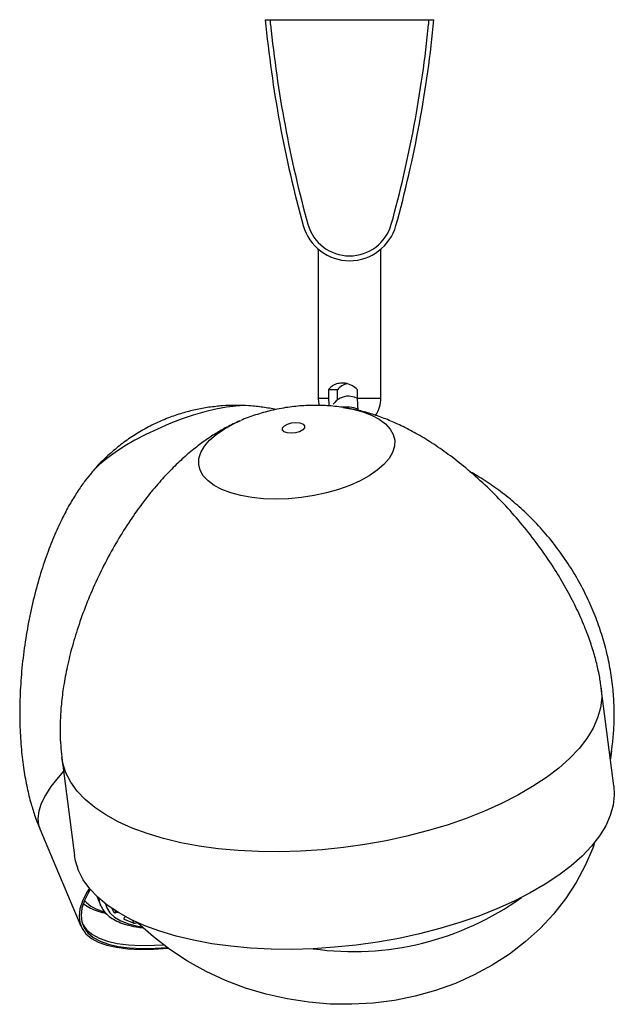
# Model space of a CAD drawing. Header units: millimetres. Extents: x 525 to 840, y 412 to 564.
# Tile 1 of 9: x 525 to 550, y 412 to 453. Entities that reach past the tile are written whole.
import ezdxf

# ---------------------------------------------------------------- set-up
doc = ezdxf.new("R2010")
doc.units = ezdxf.units.MM

msp = doc.modelspace()

# ---------------------------------------------------------------- linework, layer by layer
at = {"color": 7, "linetype": 'Continuous', "lineweight": 25}
for p, q in [((535.311, 453.077), (535.532, 453.077)), ((535.532, 452.877), (535.532, 453.077)), ((535.532, 453.077), (542.091, 453.077)), ((542.091, 453.077), (542.091, 452.877)), ((542.091, 453.077), (542.311, 453.077)), ((537.511, 443.557), (537.511, 437.377)), ((540.111, 437.377), (540.111, 443.557)), ((537.935, 437.723), (537.935, 437.377)), ((538.306, 437.723), (537.935, 437.723)), ((538.306, 437.297), (538.306, 437.723)), ((539.139, 437.377), (539.139, 437.723)), ((538.551, 436.985), (538.608, 436.976)), ((534.225, 436.412), (534.282, 436.437)), ((528.126, 434.31), (528.113, 434.295)), ((549.783, 421.283), (549.26, 425.335)), ((549.64, 422.388), (549.69, 422.739)), ((526.868, 422.448), (527.391, 418.396)), ((525.951, 419.506), (527.659, 415.454)), ((528.313, 416.703), (528.472, 416.328)), ((528.944, 416.196), (529.022, 416.036)), ((528.959, 416.186), (529.022, 416.036)), ((529.106, 416.023), (529.189, 416.037)), ((529.455, 415.757), (529.853, 415.588)), ((529.967, 415.596), (530.007, 415.607))]:
    msp.add_line(p, q, dxfattribs=at)
at = {"color": 8, "linetype": 'Continuous', "lineweight": 25}
for p, q in [((537.511, 437.377), (537.935, 437.377)), ((539.139, 437.377), (540.111, 437.377)), ((529.068, 416.114), (529.106, 416.023)), ((529.442, 415.786), (529.455, 415.757)), ((529.805, 415.702), (529.853, 415.588)), ((529.952, 415.632), (529.967, 415.596))]:
    msp.add_line(p, q, dxfattribs=at)
at = {"color": 7, "linetype": 'Continuous', "lineweight": 25, "flags": 128}
for points in [[(537.511, 437.377), (537.523, 437.206), (537.55, 437.065)], [(537.935, 437.377), (537.943, 437.104), (537.947, 437.042)], [(539.139, 437.364), (539.015, 437.417), (538.774, 437.455)], [(539.17, 436.851), (539.147, 437.104), (539.139, 437.377)], [(536.03, 436.136), (536.103, 436.221), (536.234, 436.293), (536.403, 436.341), (536.585, 436.358), (536.751, 436.341), (536.878, 436.293), (536.944, 436.221), (536.941, 436.136), (536.868, 436.051), (536.737, 435.979), (536.568, 435.931), (536.386, 435.914), (536.22, 435.931), (536.093, 435.979), (536.027, 436.051), (536.03, 436.136)], [(549.783, 421.283), (549.801, 420.895), (549.752, 420.475), (549.632, 420.052), (549.442, 419.627), (549.184, 419.203), (548.858, 418.784), (548.468, 418.371), (548.015, 417.968), (547.503, 417.576), (546.934, 417.199), (546.312, 416.838), (545.642, 416.496), (544.927, 416.176), (544.172, 415.878), (543.382, 415.606), (542.561, 415.36), (541.715, 415.143), (540.849, 414.955), (539.97, 414.799), (539.081, 414.674), (538.189, 414.582), (537.3, 414.523), (536.419, 414.497), (535.551, 414.506), (534.703, 414.548), (533.879, 414.624), (533.086, 414.732), (532.326, 414.873), (531.607, 415.045), (530.931, 415.248), (530.304, 415.48), (529.73, 415.739), (529.211, 416.024), (528.752, 416.333), (528.354, 416.664), (528.022, 417.016), (527.756, 417.385), (527.559, 417.77), (527.431, 418.168), (527.391, 418.396)], [(548.998, 418.954), (548.907, 418.7), (548.596, 417.972), (548.219, 417.27), (547.778, 416.599), (547.277, 415.963), (546.719, 415.366), (546.106, 414.812), (545.444, 414.304), (544.736, 413.845), (543.987, 413.438), (543.201, 413.087), (542.383, 412.792), (541.539, 412.557), (540.674, 412.382), (539.793, 412.269), (538.902, 412.218), (538.007, 412.229), (537.113, 412.303), (536.226, 412.44), (535.351, 412.637), (534.495, 412.894), (533.661, 413.21), (532.857, 413.582), (532.086, 414.008), (531.354, 414.486), (530.665, 415.011), (530.024, 415.582), (529.999, 415.605)], [(528.008, 417.033), (527.889, 416.838), (527.72, 416.496), (527.617, 416.176), (527.58, 415.878), (527.609, 415.606), (527.704, 415.36), (527.865, 415.143), (528.09, 414.955), (528.379, 414.799), (528.728, 414.674), (529.137, 414.582), (529.601, 414.523), (530.12, 414.497), (530.688, 414.506), (531.27, 414.545)], [(528.042, 416.984), (527.968, 416.861), (527.801, 416.522), (527.699, 416.204), (527.662, 415.909), (527.691, 415.639), (527.786, 415.395), (527.945, 415.18), (528.169, 414.994), (528.455, 414.838), (528.801, 414.714), (529.207, 414.623), (529.668, 414.564), (530.182, 414.539), (530.746, 414.548), (531.225, 414.578)], [(528.481, 416.307), (528.475, 416.32), (528.472, 416.328)], [(529.022, 416.036), (529.026, 416.03), (529.032, 416.026), (529.04, 416.023), (529.05, 416.021), (529.061, 416.02), (529.075, 416.02), (529.09, 416.021), (529.106, 416.023)], [(527.693, 415.631), (527.748, 415.514), (527.908, 415.298), (528.131, 415.112), (528.416, 414.957), (528.763, 414.833), (529.168, 414.742), (529.628, 414.683), (530.142, 414.658), (530.706, 414.667), (531.075, 414.688)], [(529.511, 415.852), (529.481, 415.831), (529.455, 415.807), (529.442, 415.785), (529.442, 415.768), (529.455, 415.757)]]:
    msp.add_lwpolyline(points, dxfattribs=at)
at = {"color": 8, "linetype": 'Continuous', "lineweight": 25, "flags": 128}
for points in [[(534.653, 437.054), (534.451, 437.061), (534.095, 437.044), (533.697, 436.995), (533.263, 436.913), (532.801, 436.801), (532.319, 436.66), (531.825, 436.493), (531.327, 436.302), (530.834, 436.091), (530.355, 435.863), (529.897, 435.623), (529.469, 435.374), (529.077, 435.121), (528.729, 434.868), (528.431, 434.619), (528.187, 434.379), (528.126, 434.31)], [(538.608, 436.976), (538.939, 436.913), (539.356, 436.801), (539.726, 436.66), (540.042, 436.493), (540.3, 436.302), (540.495, 436.091), (540.624, 435.863), (540.683, 435.623), (540.674, 435.374), (540.595, 435.121), (540.448, 434.868), (540.235, 434.619), (539.96, 434.379), (539.629, 434.151), (539.245, 433.94), (538.817, 433.749), (538.351, 433.582), (537.855, 433.441), (537.338, 433.329), (536.809, 433.247), (536.277, 433.198), (535.75, 433.181), (535.238, 433.198), (534.75, 433.247), (534.294, 433.329), (533.877, 433.441), (533.507, 433.582), (533.191, 433.749), (532.933, 433.94), (532.738, 434.151), (532.609, 434.379), (532.549, 434.619), (532.559, 434.868), (532.638, 435.121)], [(532.638, 435.121), (532.785, 435.374), (532.998, 435.623), (533.272, 435.863), (533.604, 436.091), (533.987, 436.302), (534.225, 436.412)], [(549.26, 425.335), (549.278, 424.947), (549.229, 424.527), (549.109, 424.104), (548.919, 423.679), (548.661, 423.255), (548.336, 422.836), (547.945, 422.423), (547.493, 422.02), (546.98, 421.628), (546.411, 421.251), (545.79, 420.89), (545.12, 420.548), (544.405, 420.228), (543.65, 419.93), (542.859, 419.658), (542.038, 419.412), (541.193, 419.195), (540.327, 419.008), (539.447, 418.851), (538.558, 418.726), (537.667, 418.634), (536.777, 418.575), (535.896, 418.55), (535.029, 418.558), (534.181, 418.6), (533.357, 418.676), (532.563, 418.784), (531.804, 418.925), (531.084, 419.098), (530.409, 419.3), (529.782, 419.532), (529.207, 419.791), (528.689, 420.076), (528.229, 420.385), (527.832, 420.717), (527.499, 421.068), (527.234, 421.437), (527.037, 421.822), (526.909, 422.22), (526.867, 422.456)], [(549.69, 422.735), (549.639, 422.42), (549.637, 422.411)], [(526.94, 421.889), (526.708, 421.628), (526.413, 421.251), (526.18, 420.89), (526.012, 420.548), (525.908, 420.228), (525.871, 419.93), (525.901, 419.658), (525.951, 419.506)], [(528.472, 416.328), (528.409, 416.564), (528.403, 416.62)], [(528.681, 416.387), (528.733, 416.222), (528.863, 416.01), (529.056, 415.827), (529.312, 415.675), (529.628, 415.553), (530.003, 415.463), (530.18, 415.435)]]:
    msp.add_lwpolyline(points, dxfattribs=at)
at = {"color": 7, "linetype": 'Continuous', "lineweight": 25}
for centre, radius, start, end in [((585.084, 457.837), 50, 185.4631, 195.4321), ((585.084, 457.837), 49.8, 185.7164, 195.4313), ((492.539, 457.837), 49.8, 344.5687, 354.2836), ((492.539, 457.837), 50, 344.5679, 354.5369), ((538.811, 445.077), 1.8, 195.8183, 344.1817), ((538.811, 445.077), 2, 195.7984, 344.2016), ((538.913, 437.189), 0.809, 104.2963, 138.73), ((538.774, 436.677), 0.778, 90, 145.2156), ((538.811, 437.377), 1.3, 326.1398, 0), ((538.612, 435.211), 1.792, 72.1123, 95.2832), ((529.896, 415.791), 0.207, 257.8906, 290.0485)]:
    msp.add_arc(centre, radius, start, end, dxfattribs=at)
at = {"color": 8, "linetype": 'Continuous', "lineweight": 25}
for centre, radius, start, end in [((529.026, 417.741), 1.729, 224.8531, 256.2802), ((538.963, 426.426), 12.018, 262.0661, 305.5536)]:
    msp.add_arc(centre, radius, start, end, dxfattribs=at)
at = {"color": 7, "linetype": 'Continuous', "lineweight": 25}
for points, knots in [([(539.139, 437.723), (539.065, 437.785), (538.915, 437.91), (538.638, 438), (538.376, 438), (538.156, 437.925), (538.017, 437.822), (537.953, 437.744), (537.935, 437.723)], [0, 0, 0, 0, 0.204414, 0.40984, 0.591042, 0.757004, 0.934239, 1, 1, 1, 1]), ([(534.616, 437.054), (534.446, 437.063), (534.086, 437.081), (533.537, 437.058), (532.972, 436.998), (532.413, 436.896), (531.85, 436.751), (531.268, 436.554), (530.68, 436.299), (530.106, 435.99), (529.569, 435.64), (529.066, 435.254), (528.6, 434.826), (528.291, 434.515), (528.15, 434.337), (528.141, 434.325)], [0, 0, 0, 0, 0.069856, 0.148392, 0.226069, 0.303591, 0.382355, 0.465025, 0.55631, 0.645986, 0.733453, 0.819855, 0.906509, 0.993983, 1, 1, 1, 1]), ([(538.546, 436.98), (538.429, 436.998), (538.104, 437.049), (537.56, 437.078), (536.907, 437.068), (536.231, 436.998), (535.558, 436.871), (534.907, 436.679), (534.488, 436.535), (534.289, 436.44), (534.289, 436.44)], [0, 0, 0, 0, 0.081473, 0.226741, 0.375921, 0.531287, 0.695256, 0.847918, 0.999949, 1, 1, 1, 1]), ([(535.761, 436.897), (535.579, 436.933), (535.211, 437.005), (534.836, 437.038), (534.646, 437.054)], [0, 0, 0, 0, 0.492202, 1, 1, 1, 1]), ([(549.26, 425.335), (549.252, 425.399), (549.232, 425.546), (549.177, 425.885), (549.077, 426.357), (548.91, 426.951), (548.691, 427.589), (548.407, 428.282), (548.05, 429.025), (547.623, 429.799), (547.123, 430.596), (546.551, 431.407), (545.909, 432.217), (545.203, 433.011), (544.444, 433.771), (543.678, 434.45), (542.935, 435.032), (542.243, 435.509), (541.589, 435.904), (540.975, 436.224), (540.396, 436.481), (539.834, 436.686), (539.274, 436.847), (538.849, 436.938), (538.611, 436.975), (538.565, 436.983)], [0, 0, 0, 0, 0.01129, 0.026203, 0.061342, 0.096666, 0.134943, 0.179921, 0.228501, 0.281019, 0.337399, 0.397309, 0.460184, 0.525224, 0.591378, 0.657135, 0.713108, 0.764499, 0.810678, 0.851881, 0.889077, 0.923706, 0.957518, 0.991673, 1, 1, 1, 1]), ([(534.26, 436.428), (534.075, 436.343), (533.731, 436.185), (533.244, 435.904), (532.785, 435.6), (532.32, 435.247), (531.842, 434.837), (531.344, 434.354), (530.825, 433.787), (530.289, 433.129), (529.749, 432.382), (529.221, 431.556), (528.722, 430.669), (528.268, 429.747), (527.87, 428.812), (527.537, 427.89), (527.268, 426.996), (527.064, 426.147), (526.92, 425.352), (526.832, 424.619), (526.791, 423.955), (526.79, 423.359), (526.817, 422.907), (526.848, 422.611), (526.863, 422.488), (526.868, 422.448)], [0, 0, 0, 0, 0.035785, 0.066577, 0.098839, 0.13296, 0.170227, 0.211777, 0.258403, 0.310347, 0.367142, 0.427647, 0.490308, 0.553479, 0.615283, 0.674536, 0.73041, 0.782343, 0.830011, 0.873291, 0.912244, 0.947103, 0.97827, 0.992798, 1, 1, 1, 1]), ([(528.119, 434.303), (528.029, 434.192), (527.826, 433.946), (527.529, 433.522), (527.211, 433.008), (526.885, 432.401), (526.556, 431.69), (526.235, 430.874), (525.935, 429.964), (525.669, 428.976), (525.447, 427.933), (525.277, 426.861), (525.166, 425.788), (525.113, 424.742), (525.118, 423.747), (525.174, 422.819), (525.275, 421.974), (525.411, 421.223), (525.571, 420.572), (525.73, 420.069), (525.858, 419.727), (525.926, 419.564), (525.951, 419.506)], [0, 0, 0, 0, 0.027323, 0.060971, 0.099135, 0.143298, 0.193999, 0.251077, 0.313719, 0.380661, 0.450387, 0.521271, 0.591554, 0.659455, 0.723773, 0.783552, 0.838073, 0.886839, 0.929569, 0.966244, 0.987947, 1, 1, 1, 1]), ([(549.69, 422.739), (549.7, 422.808), (549.723, 422.978), (549.764, 423.363), (549.8, 423.925), (549.798, 424.633), (549.744, 425.397), (549.631, 426.181), (549.456, 426.98), (549.223, 427.766), (548.933, 428.54), (548.585, 429.301), (548.178, 430.048), (547.709, 430.777), (547.179, 431.485), (546.61, 432.137), (546.013, 432.729), (545.405, 433.255), (544.771, 433.727), (544.244, 434.077), (543.92, 434.253), (543.823, 434.306)], [0, 0, 0, 0, 0.015033, 0.036775, 0.084176, 0.137411, 0.190491, 0.249617, 0.308161, 0.366819, 0.426157, 0.486524, 0.548153, 0.611206, 0.675782, 0.741921, 0.801742, 0.861031, 0.919246, 0.975896, 1, 1, 1, 1]), ([(527.777, 416.386), (527.78, 416.382), (527.856, 416.314), (528.053, 416.21), (528.352, 416.078), (528.592, 416.019), (528.705, 415.991)], [0, 0, 0, 0, 0.016538, 0.349588, 0.693765, 1, 1, 1, 1]), ([(528.486, 416.304), (528.52, 416.237), (528.593, 416.092), (528.773, 415.904), (529.008, 415.737), (529.298, 415.598), (529.645, 415.49), (529.963, 415.423), (530.181, 415.403), (530.248, 415.397)], [0, 0, 0, 0, 0.131317, 0.281543, 0.435342, 0.594995, 0.759467, 0.926231, 1, 1, 1, 1])]:
    msp.add_open_spline(points, degree=3, knots=knots, dxfattribs=at)

doc.saveas('drawing.dxf')
